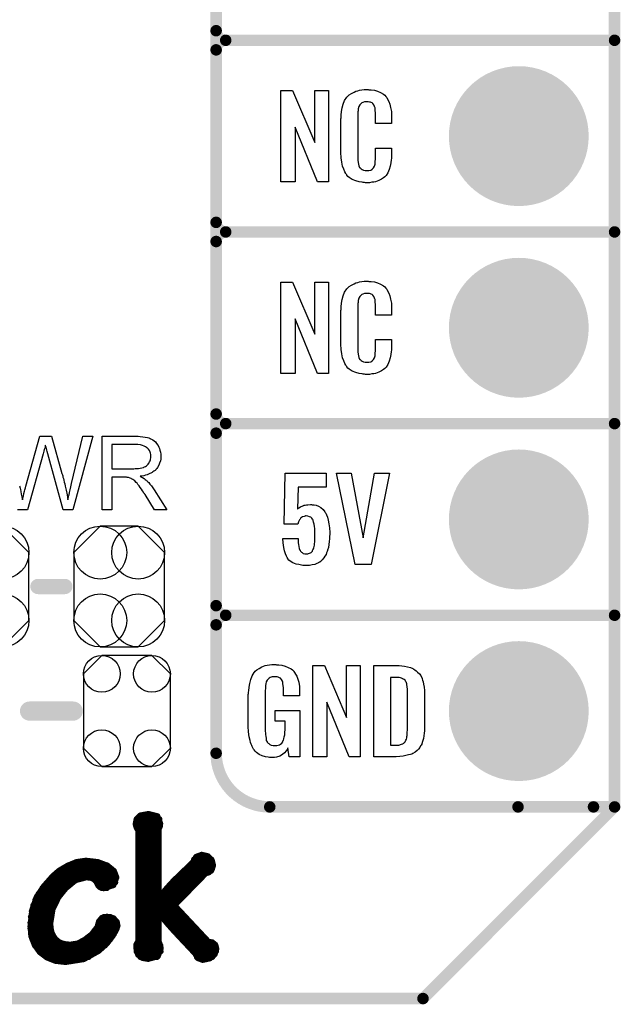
# Model space of a CAD drawing. Extents: x -0.07 to 0.95, y -0.15 to 2.1.
# Tile 4 of 16: x 0.64 to 0.95, y -0.15 to 0.36. Entities that reach past the tile are written whole.
import ezdxf

# ---------------------------------------------------------------- set-up
doc = ezdxf.new("R2010")
doc.units = 0
doc.layers.get('0').update_dxf_attribs({"linetype": 'CONTINUOUS'})
for name, color, linetype in [('gko', 6, 'CONTINUOUS'), ('gto', 2, 'CONTINUOUS'), ('gts', 1, 'CONTINUOUS')]:
    doc.layers.add(name, color=color, linetype=linetype)

# ---------------------------------------------------------------- blocks, each defined once
blk = doc.blocks.new('D39')
at = {"const_width": 0.003}
blk.add_lwpolyline([(-0.0015, 0, 1), (0.0015, 0, 1)], format="xyb", close=True, dxfattribs=at)
blk = doc.blocks.new('D37')
at = {"const_width": 0.005}
blk.add_lwpolyline([(-0.0025, 0, 1), (0.0025, 0, 1)], format="xyb", close=True, dxfattribs=at)
blk = doc.blocks.new('D79')
at = {"const_width": 0.004}
blk.add_lwpolyline([(-0.002, 0, 1), (0.002, 0, 1)], format="xyb", close=True, dxfattribs=at)
blk = doc.blocks.new('D40')
at = {"const_width": 0.0015}
blk.add_lwpolyline([(-0.00075, 0, 1), (0.00075, 0, 1)], format="xyb", close=True, dxfattribs=at)
blk = doc.blocks.new('D91')
blk.add_lwpolyline([(-0.0237, 0.0177), (-0.0237, -0.0177), (-0.0099, -0.0315), (0.0099, -0.0315), (0.0237, -0.0177), (0.0237, 0.0177), (0.0099, 0.0315), (-0.0099, 0.0315)], close=True)
for centre in [(-0.0099, 0.0177), (0.0099, 0.0177), (-0.0099, -0.0177), (0.0099, -0.0177)]:
    blk.add_circle(centre, 0.0138)
blk = doc.blocks.new('D92')
blk.add_lwpolyline([(0.0227, -0.0194), (0.0227, 0.0194), (0.0131, 0.029), (-0.0131, 0.029), (-0.0227, 0.0194), (-0.0227, -0.0194), (-0.0131, -0.029), (0.0131, -0.029)], close=True)
for centre in [(-0.0131, 0.0194), (0.0131, 0.0194), (-0.0131, -0.0194), (0.0131, -0.0194)]:
    blk.add_circle(centre, 0.0096)
blk = doc.blocks.new('D45')
at = {"const_width": 0.0365}
blk.add_lwpolyline([(-0.01825, 0, 1), (0.01825, 0, 1)], format="xyb", close=True, dxfattribs=at)

msp = doc.modelspace()

# ---------------------------------------------------------------- linework, layer by layer
at = {"layer": 'gko', "color": 6, "const_width": 0.006}
for points in [[(0.95, -0.05), (0.95, 2.01)], [(0.85, -0.15), (0.95, -0.05)], [(-0.05, -0.15), (0.85, -0.15)]]:
    msp.add_lwpolyline(points, dxfattribs=at)
at = {"layer": 'gto', "color": 2}
for points, const_width in [([(0.742, -0.022), (0.742, 0.722)], 0.006), ([(0.742, 0.355), (0.742, 0.445)], 0.006), ([(0.742, 0.355), (0.742, 0.355)], 0.006), ([(0.742, 0.355), (0.742, 0.355)], 0.006), ([(0.747, 0.35), (0.747, 0.35)], 0.006), ([(0.747, 0.35), (0.747, 0.35)], 0.006), ([(0.747, 0.35), (0.747, 0.35)], 0.006), ([(0.747, 0.35), (0.747, 0.35)], 0.006), ([(0.747, 0.35), (0.95, 0.35)], 0.006), ([(0.747, 0.35), (0.95, 0.35)], 0.006), ([(0.742, 0.255), (0.742, 0.345)], 0.006), ([(0.742, 0.255), (0.742, 0.255)], 0.006), ([(0.742, 0.255), (0.742, 0.255)], 0.006), ([(0.747, 0.25), (0.747, 0.25)], 0.006), ([(0.747, 0.25), (0.747, 0.25)], 0.006), ([(0.747, 0.25), (0.747, 0.25)], 0.006), ([(0.747, 0.25), (0.747, 0.25)], 0.006), ([(0.747, 0.25), (0.95, 0.25)], 0.006), ([(0.747, 0.25), (0.95, 0.25)], 0.006), ([(0.742, 0.155), (0.742, 0.245)], 0.006), ([(0.742, 0.155), (0.742, 0.155)], 0.006), ([(0.742, 0.155), (0.742, 0.155)], 0.006), ([(0.747, 0.15), (0.747, 0.15)], 0.006), ([(0.747, 0.15), (0.747, 0.15)], 0.006), ([(0.747, 0.15), (0.747, 0.15)], 0.006), ([(0.747, 0.15), (0.747, 0.15)], 0.006), ([(0.747, 0.15), (0.95, 0.15)], 0.006), ([(0.747, 0.15), (0.95, 0.15)], 0.006), ([(0.742, 0.055), (0.742, 0.145)], 0.006), ([(0.649, 0.065), (0.663, 0.065)], 0.008), ([(0.742, 0.055), (0.742, 0.055)], 0.006), ([(0.742, 0.055), (0.742, 0.055)], 0.006), ([(0.747, 0.05), (0.747, 0.05)], 0.006), ([(0.747, 0.05), (0.747, 0.05)], 0.006), ([(0.747, 0.05), (0.747, 0.05)], 0.006), ([(0.747, 0.05), (0.747, 0.05)], 0.006), ([(0.747, 0.05), (0.95, 0.05)], 0.006), ([(0.747, 0.05), (0.95, 0.05)], 0.006), ([(0.6446, 0), (0.6674, 0)], 0.01), ([(0.742, -0.022), (0.742, -0.022)], 0.006), ([(0.742, -0.022), (0.742, -0.022)], 0.006), ([(0.77, -0.05), (0.95, -0.05)], 0.006), ([(0.8996, -0.05), (0.939, -0.05)], 0.006), ([(0.6999, -0.059), (0.7004, -0.0564)], 0.003), ([(0.7004, -0.0564), (0.7024, -0.0544)], 0.003), ([(0.7004, -0.0564), (0.7125, -0.0564)], 0.003), ([(0.7024, -0.0544), (0.7067, -0.0536)], 0.003), ([(0.7067, -0.0536), (0.7114, -0.0548)], 0.003), ([(0.7114, -0.0548), (0.7129, -0.0587)], 0.003), ([(0.6999, -0.059), (0.7002, -0.0602)], 0.003), ([(0.7, -0.0594), (0.7128, -0.0594)], 0.003), ([(0.7002, -0.0602), (0.7007, -0.0614)], 0.003), ([(0.7007, -0.0614), (0.7013, -0.0622)], 0.003), ([(0.7013, -0.1201), (0.7013, -0.0622)], 0.003), ([(0.7013, -0.0624), (0.712, -0.0624)], 0.003), ([(0.712, -0.0617), (0.7127, -0.0603)], 0.003), ([(0.712, -0.0971), (0.712, -0.0617)], 0.003), ([(0.7127, -0.0603), (0.7129, -0.0587)], 0.003), ([(0.7013, -0.0654), (0.712, -0.0654)], 0.003), ([(0.7013, -0.0684), (0.712, -0.0684)], 0.003), ([(0.7013, -0.0714), (0.712, -0.0714)], 0.003), ([(0.6691, -0.0787), (0.6739, -0.078)], 0.003), ([(0.6739, -0.078), (0.674, -0.078)], 0.003), ([(0.674, -0.078), (0.6802, -0.0787)], 0.003), ([(0.7013, -0.0744), (0.712, -0.0744)], 0.003), ([(0.7013, -0.0774), (0.712, -0.0774)], 0.003), ([(0.7197, -0.0886), (0.7302, -0.0785)], 0.003), ([(0.7302, -0.0785), (0.7315, -0.076)], 0.003), ([(0.7304, -0.0774), (0.7396, -0.0774)], 0.003), ([(0.7315, -0.076), (0.7345, -0.0749)], 0.003), ([(0.7345, -0.0749), (0.7378, -0.0757)], 0.003), ([(0.7378, -0.0757), (0.7398, -0.0778)], 0.003), ([(0.7398, -0.0778), (0.7405, -0.0805)], 0.003), ([(0.6567, -0.0861), (0.6599, -0.0833)], 0.003), ([(0.6598, -0.0834), (0.6887, -0.0834)], 0.003), ([(0.6599, -0.0833), (0.6643, -0.0807)], 0.003), ([(0.6643, -0.0807), (0.6691, -0.0787)], 0.003), ([(0.6648, -0.0804), (0.685, -0.0804)], 0.003), ([(0.6802, -0.0787), (0.6853, -0.0806)], 0.003), ([(0.6853, -0.0806), (0.6887, -0.0834)], 0.003), ([(0.6887, -0.0834), (0.69, -0.0868)], 0.003), ([(0.7013, -0.0804), (0.712, -0.0804)], 0.003), ([(0.7013, -0.0834), (0.712, -0.0834)], 0.003), ([(0.7251, -0.0834), (0.7394, -0.0834)], 0.003), ([(0.7282, -0.0804), (0.7405, -0.0804)], 0.003), ([(0.7383, -0.0842), (0.7398, -0.0827)], 0.003), ([(0.7398, -0.0827), (0.7405, -0.0805)], 0.003), ([(0.6521, -0.0913), (0.6567, -0.0861)], 0.003), ([(0.6565, -0.0864), (0.6899, -0.0864)], 0.003), ([(0.6635, -0.0925), (0.6686, -0.0883)], 0.003), ([(0.6686, -0.0883), (0.6743, -0.0868)], 0.003), ([(0.6743, -0.0868), (0.6773, -0.0872)], 0.003), ([(0.6773, -0.0872), (0.6788, -0.0883)], 0.003), ([(0.6788, -0.0883), (0.6797, -0.0895)], 0.003), ([(0.6884, -0.0909), (0.69, -0.0868)], 0.003), ([(0.7013, -0.0864), (0.712, -0.0864)], 0.003), ([(0.7164, -0.0922), (0.7197, -0.0886)], 0.003), ([(0.7203, -0.1014), (0.7366, -0.0847)], 0.003), ([(0.722, -0.0864), (0.7349, -0.0864)], 0.003), ([(0.7366, -0.0847), (0.7383, -0.0842)], 0.003), ([(0.6483, -0.0969), (0.6521, -0.0913)], 0.003), ([(0.6512, -0.0924), (0.6636, -0.0924)], 0.003), ([(0.6537, -0.0894), (0.6669, -0.0894)], 0.003), ([(0.6597, -0.0972), (0.6635, -0.0925)], 0.003), ([(0.6796, -0.0894), (0.6894, -0.0894)], 0.003), ([(0.6797, -0.0895), (0.6803, -0.0909)], 0.003), ([(0.6803, -0.0909), (0.6814, -0.092)], 0.003), ([(0.6814, -0.092), (0.6833, -0.0925)], 0.003), ([(0.6822, -0.0924), (0.685, -0.0924)], 0.003), ([(0.6833, -0.0925), (0.6884, -0.0909)], 0.003), ([(0.7013, -0.0894), (0.712, -0.0894)], 0.003), ([(0.7013, -0.0924), (0.712, -0.0924)], 0.003), ([(0.7122, -0.0972), (0.7164, -0.0922)], 0.003), ([(0.7163, -0.0924), (0.7291, -0.0924)], 0.003), ([(0.719, -0.0894), (0.732, -0.0894)], 0.003), ([(0.6459, -0.1038), (0.6483, -0.0969)], 0.003), ([(0.6476, -0.0984), (0.659, -0.0984)], 0.003), ([(0.6492, -0.0954), (0.661, -0.0954)], 0.003), ([(0.6567, -0.1034), (0.6597, -0.0972)], 0.003), ([(0.7013, -0.0954), (0.712, -0.0954)], 0.003), ([(0.7013, -0.0984), (0.7232, -0.0984)], 0.003), ([(0.712, -0.0971), (0.7122, -0.0972)], 0.003), ([(0.7137, -0.0954), (0.7262, -0.0954)], 0.003), ([(0.645, -0.1124), (0.6459, -0.1038)], 0.003), ([(0.6465, -0.1014), (0.6575, -0.1014)], 0.003), ([(0.6555, -0.1107), (0.6567, -0.1034)], 0.003), ([(0.7013, -0.1014), (0.7203, -0.1014)], 0.003), ([(0.7203, -0.1014), (0.738, -0.1203)], 0.003), ([(0.6452, -0.1074), (0.6557, -0.1074)], 0.003), ([(0.6457, -0.1044), (0.6564, -0.1044)], 0.003), ([(0.6808, -0.1097), (0.6823, -0.1079)], 0.003), ([(0.6823, -0.1079), (0.685, -0.1072)], 0.003), ([(0.6833, -0.1074), (0.6869, -0.1074)], 0.003), ([(0.685, -0.1072), (0.6884, -0.108)], 0.003), ([(0.6884, -0.108), (0.6902, -0.11)], 0.003), ([(0.7013, -0.1044), (0.7231, -0.1044)], 0.003), ([(0.7013, -0.1074), (0.712, -0.1074)], 0.003), ([(0.712, -0.1057), (0.7122, -0.1056)], 0.003), ([(0.712, -0.1199), (0.712, -0.1057)], 0.003), ([(0.7122, -0.1056), (0.7162, -0.1105)], 0.003), ([(0.7136, -0.1074), (0.7259, -0.1074)], 0.003), ([(0.645, -0.1104), (0.6555, -0.1104)], 0.003), ([(0.645, -0.1124), (0.6455, -0.1176)], 0.003), ([(0.645, -0.1134), (0.6557, -0.1134)], 0.003), ([(0.6555, -0.1107), (0.6557, -0.1132)], 0.003), ([(0.6557, -0.1132), (0.6561, -0.1154)], 0.003), ([(0.677, -0.1165), (0.68, -0.1126)], 0.003), ([(0.6795, -0.1134), (0.6902, -0.1134)], 0.003), ([(0.68, -0.1126), (0.6808, -0.1097)], 0.003), ([(0.6806, -0.1104), (0.6903, -0.1104)], 0.003), ([(0.6881, -0.1173), (0.69, -0.1139)], 0.003), ([(0.69, -0.1139), (0.6906, -0.112)], 0.003), ([(0.6902, -0.11), (0.6906, -0.112)], 0.003), ([(0.7013, -0.1104), (0.712, -0.1104)], 0.003), ([(0.7013, -0.1134), (0.712, -0.1134)], 0.003), ([(0.7161, -0.1104), (0.7287, -0.1104)], 0.003), ([(0.7162, -0.1105), (0.7192, -0.1139)], 0.003), ([(0.7187, -0.1134), (0.7315, -0.1134)], 0.003), ([(0.7192, -0.1139), (0.731, -0.1265)], 0.003), ([(0.6453, -0.1164), (0.6565, -0.1164)], 0.003), ([(0.6455, -0.1176), (0.6472, -0.122)], 0.003), ([(0.6461, -0.1194), (0.6586, -0.1194)], 0.003), ([(0.6561, -0.1154), (0.657, -0.1173)], 0.003), ([(0.657, -0.1173), (0.6581, -0.1189)], 0.003), ([(0.6581, -0.1189), (0.6596, -0.1202)], 0.003), ([(0.6697, -0.1212), (0.6732, -0.1194)], 0.003), ([(0.6732, -0.1194), (0.677, -0.1165)], 0.003), ([(0.6733, -0.1194), (0.6866, -0.1194)], 0.003), ([(0.6771, -0.1164), (0.6887, -0.1164)], 0.003), ([(0.685, -0.1213), (0.6881, -0.1173)], 0.003), ([(0.7013, -0.1164), (0.712, -0.1164)], 0.003), ([(0.7013, -0.1194), (0.712, -0.1194)], 0.003), ([(0.7215, -0.1164), (0.7343, -0.1164)], 0.003), ([(0.7243, -0.1194), (0.7371, -0.1194)], 0.003), ([(0.6472, -0.122), (0.6499, -0.1258)], 0.003), ([(0.6474, -0.1224), (0.684, -0.1224)], 0.003), ([(0.6596, -0.1202), (0.6614, -0.1211)], 0.003), ([(0.6614, -0.1211), (0.6635, -0.1216)], 0.003), ([(0.6635, -0.1216), (0.6659, -0.1218)], 0.003), ([(0.6659, -0.1218), (0.6697, -0.1212)], 0.003), ([(0.6807, -0.1252), (0.685, -0.1213)], 0.003), ([(0.7002, -0.1235), (0.7003, -0.1218)], 0.003), ([(0.7002, -0.1224), (0.713, -0.1224)], 0.003), ([(0.7002, -0.1235), (0.7012, -0.1272)], 0.003), ([(0.7003, -0.1218), (0.7013, -0.1201)], 0.003), ([(0.7116, -0.128), (0.7132, -0.1237)], 0.003), ([(0.712, -0.1199), (0.7127, -0.1218)], 0.003), ([(0.7127, -0.1218), (0.7132, -0.1237)], 0.003), ([(0.7271, -0.1224), (0.7418, -0.1224)], 0.003), ([(0.738, -0.1203), (0.74, -0.1206)], 0.003), ([(0.74, -0.1206), (0.7416, -0.1219)], 0.003), ([(0.7413, -0.127), (0.7422, -0.124)], 0.003), ([(0.7416, -0.1219), (0.7422, -0.124)], 0.003), ([(0.6496, -0.1254), (0.6804, -0.1254)], 0.003), ([(0.6499, -0.1258), (0.6536, -0.1286)], 0.003), ([(0.6533, -0.1284), (0.6755, -0.1284)], 0.003), ([(0.6536, -0.1286), (0.6581, -0.1304)], 0.003), ([(0.6634, -0.131), (0.6729, -0.1295)], 0.003), ([(0.6729, -0.1295), (0.6807, -0.1252)], 0.003), ([(0.7004, -0.1254), (0.7131, -0.1254)], 0.003), ([(0.7012, -0.1272), (0.7036, -0.1289)], 0.003), ([(0.7024, -0.1284), (0.7111, -0.1284)], 0.003), ([(0.7036, -0.1289), (0.7065, -0.1294)], 0.003), ([(0.7065, -0.1294), (0.7116, -0.128)], 0.003), ([(0.7299, -0.1254), (0.742, -0.1254)], 0.003), ([(0.731, -0.1265), (0.7325, -0.129)], 0.003), ([(0.7319, -0.1284), (0.74, -0.1284)], 0.003), ([(0.7325, -0.129), (0.735, -0.1299)], 0.003), ([(0.735, -0.1299), (0.7388, -0.1291)], 0.003), ([(0.7388, -0.1291), (0.7413, -0.127)], 0.003), ([(0.6581, -0.1304), (0.6634, -0.131)], 0.003)]:
    msp.add_lwpolyline(points, dxfattribs=dict(at, const_width=const_width))
at = {"layer": 'gto', "color": 2, "const_width": 0.006}
for points in [[(0.742, 0.355, 0.414214), (0.747, 0.35)], [(0.747, 0.35, 0.414214), (0.742, 0.345)], [(0.747, 0.35, 0.414214), (0.742, 0.345)], [(0.742, 0.255, 0.414214), (0.747, 0.25)], [(0.747, 0.25, 0.414214), (0.742, 0.245)], [(0.747, 0.25, 0.414214), (0.742, 0.245)], [(0.742, 0.155, 0.414214), (0.747, 0.15)], [(0.747, 0.15, 0.414214), (0.742, 0.145)], [(0.747, 0.15, 0.414214), (0.742, 0.145)], [(0.742, 0.055, 0.414214), (0.747, 0.05)], [(0.747, 0.05, 0.414214), (0.742, 0.045)], [(0.747, 0.05, 0.414214), (0.742, 0.045)], [(0.742, -0.022, 0.414214), (0.77, -0.05)]]:
    msp.add_lwpolyline(points, format="xyb", dxfattribs=at)
at = {"layer": 'gto', "color": 2}
for points in [[(0.8006, 0.2762), (0.7949, 0.2762), (0.7832, 0.3046), (0.7832, 0.2762), (0.7758, 0.2762), (0.7758, 0.3238), (0.7819, 0.3238), (0.7935, 0.2966), (0.7935, 0.3238), (0.8006, 0.3238), (0.8006, 0.2762)], [(0.8218, 0.3242), (0.8224, 0.3242), (0.823, 0.3241), (0.8246, 0.3239), (0.8262, 0.3235), (0.8278, 0.3228), (0.8293, 0.3219), (0.83, 0.3214), (0.8306, 0.3207), (0.8307, 0.3205), (0.8311, 0.3201), (0.8315, 0.3192), (0.8321, 0.3181), (0.8326, 0.3167), (0.8331, 0.315), (0.8335, 0.3129), (0.8336, 0.3106), (0.8336, 0.3066), (0.8252, 0.3066), (0.8252, 0.3107), (0.8252, 0.3108), (0.8252, 0.3111), (0.8252, 0.3116), (0.8252, 0.3121), (0.8251, 0.3134), (0.825, 0.3141), (0.825, 0.3146), (0.825, 0.3147), (0.8249, 0.3149), (0.8247, 0.3154), (0.8243, 0.3163), (0.8238, 0.317), (0.8236, 0.3172), (0.8234, 0.3173), (0.823, 0.3175), (0.8226, 0.3177), (0.8221, 0.3178), (0.8214, 0.3179), (0.8203, 0.3179), (0.82, 0.3179), (0.8195, 0.3179), (0.8185, 0.3175), (0.818, 0.3173), (0.8176, 0.3169), (0.8174, 0.3167), (0.817, 0.3163), (0.8165, 0.3154), (0.8162, 0.3143), (0.8162, 0.3142), (0.8162, 0.3141), (0.8161, 0.3137), (0.8161, 0.3132), (0.816, 0.3127), (0.816, 0.3119), (0.8159, 0.3111), (0.8159, 0.3102), (0.8159, 0.2895), (0.8159, 0.2894), (0.8159, 0.2889), (0.816, 0.2882), (0.816, 0.2873), (0.8163, 0.2854), (0.8165, 0.2845), (0.8169, 0.2837), (0.817, 0.2836), (0.8171, 0.2834), (0.8174, 0.2832), (0.8177, 0.2829), (0.8183, 0.2825), (0.8189, 0.2822), (0.8198, 0.2821), (0.8207, 0.282), (0.8211, 0.282), (0.8214, 0.2821), (0.8218, 0.2821), (0.8228, 0.2823), (0.8233, 0.2826), (0.8237, 0.2829), (0.8238, 0.2829), (0.8238, 0.2831), (0.8242, 0.2835), (0.8247, 0.2844), (0.825, 0.2854), (0.825, 0.2855), (0.825, 0.2857), (0.825, 0.286), (0.8251, 0.2865), (0.8251, 0.287), (0.8252, 0.2878), (0.8252, 0.2886), (0.8252, 0.2895), (0.8252, 0.2938), (0.8336, 0.2938), (0.8336, 0.29), (0.8336, 0.2899), (0.8336, 0.2897), (0.8336, 0.2894), (0.8336, 0.2889), (0.8335, 0.2883), (0.8334, 0.2876), (0.8332, 0.2861), (0.8328, 0.2844), (0.8324, 0.2826), (0.8316, 0.2809), (0.8307, 0.2794), (0.8306, 0.2792), (0.8301, 0.2788), (0.8294, 0.2782), (0.8284, 0.2775), (0.827, 0.2769), (0.8252, 0.2762), (0.8243, 0.276), (0.8232, 0.2759), (0.822, 0.2757), (0.82, 0.2757), (0.8195, 0.2758), (0.8188, 0.2758), (0.8182, 0.2759), (0.8166, 0.2762), (0.8149, 0.2767), (0.8131, 0.2774), (0.8115, 0.2784), (0.8108, 0.279), (0.8102, 0.2797), (0.8102, 0.2798), (0.8101, 0.2799), (0.8099, 0.2802), (0.8097, 0.2805), (0.8092, 0.2814), (0.8087, 0.2827), (0.808, 0.2844), (0.8076, 0.2864), (0.8072, 0.2887), (0.8071, 0.2914), (0.8071, 0.3083), (0.8071, 0.3084), (0.8071, 0.3087), (0.8071, 0.3091), (0.8072, 0.3096), (0.8072, 0.3103), (0.8073, 0.311), (0.8075, 0.3128), (0.8078, 0.3147), (0.8084, 0.3166), (0.8091, 0.3186), (0.8102, 0.3203), (0.8102, 0.3203), (0.8103, 0.3204), (0.8107, 0.3209), (0.8115, 0.3216), (0.8126, 0.3223), (0.814, 0.323), (0.815, 0.3234), (0.8159, 0.3237), (0.8169, 0.324), (0.8181, 0.3241), (0.8193, 0.3243), (0.8213, 0.3243), (0.8218, 0.3242)], [(0.8006, 0.1762), (0.7949, 0.1762), (0.7832, 0.2046), (0.7832, 0.1762), (0.7758, 0.1762), (0.7758, 0.2238), (0.7819, 0.2238), (0.7935, 0.1966), (0.7935, 0.2238), (0.8006, 0.2238), (0.8006, 0.1762)], [(0.8218, 0.2242), (0.8224, 0.2242), (0.823, 0.2241), (0.8246, 0.2239), (0.8262, 0.2235), (0.8278, 0.2228), (0.8293, 0.2219), (0.83, 0.2214), (0.8306, 0.2207), (0.8307, 0.2205), (0.8311, 0.2201), (0.8315, 0.2192), (0.8321, 0.2181), (0.8326, 0.2167), (0.8331, 0.215), (0.8335, 0.2129), (0.8336, 0.2106), (0.8336, 0.2066), (0.8252, 0.2066), (0.8252, 0.2107), (0.8252, 0.2108), (0.8252, 0.2111), (0.8252, 0.2116), (0.8252, 0.2121), (0.8251, 0.2134), (0.825, 0.2141), (0.825, 0.2146), (0.825, 0.2147), (0.8249, 0.2149), (0.8247, 0.2154), (0.8243, 0.2163), (0.8238, 0.217), (0.8236, 0.2172), (0.8234, 0.2173), (0.823, 0.2175), (0.8226, 0.2177), (0.8221, 0.2178), (0.8214, 0.2179), (0.8203, 0.2179), (0.82, 0.2179), (0.8195, 0.2179), (0.8185, 0.2175), (0.818, 0.2173), (0.8176, 0.2169), (0.8174, 0.2167), (0.817, 0.2163), (0.8165, 0.2154), (0.8162, 0.2143), (0.8162, 0.2142), (0.8162, 0.2141), (0.8161, 0.2137), (0.8161, 0.2132), (0.816, 0.2127), (0.816, 0.2119), (0.8159, 0.2111), (0.8159, 0.2102), (0.8159, 0.1895), (0.8159, 0.1894), (0.8159, 0.1889), (0.816, 0.1882), (0.816, 0.1873), (0.8163, 0.1854), (0.8165, 0.1845), (0.8169, 0.1837), (0.817, 0.1836), (0.8171, 0.1834), (0.8174, 0.1832), (0.8177, 0.1829), (0.8183, 0.1825), (0.8189, 0.1822), (0.8198, 0.1821), (0.8207, 0.182), (0.8211, 0.182), (0.8214, 0.1821), (0.8218, 0.1821), (0.8228, 0.1823), (0.8233, 0.1826), (0.8237, 0.1829), (0.8238, 0.1829), (0.8238, 0.1831), (0.8242, 0.1835), (0.8247, 0.1844), (0.825, 0.1854), (0.825, 0.1855), (0.825, 0.1857), (0.825, 0.186), (0.8251, 0.1865), (0.8251, 0.187), (0.8252, 0.1878), (0.8252, 0.1886), (0.8252, 0.1895), (0.8252, 0.1938), (0.8336, 0.1938), (0.8336, 0.19), (0.8336, 0.1899), (0.8336, 0.1897), (0.8336, 0.1894), (0.8336, 0.1889), (0.8335, 0.1883), (0.8334, 0.1876), (0.8332, 0.1861), (0.8328, 0.1844), (0.8324, 0.1826), (0.8316, 0.1809), (0.8307, 0.1794), (0.8306, 0.1792), (0.8301, 0.1788), (0.8294, 0.1782), (0.8284, 0.1775), (0.827, 0.1769), (0.8252, 0.1762), (0.8243, 0.176), (0.8232, 0.1759), (0.822, 0.1757), (0.82, 0.1757), (0.8195, 0.1758), (0.8188, 0.1758), (0.8182, 0.1759), (0.8166, 0.1762), (0.8149, 0.1767), (0.8131, 0.1774), (0.8115, 0.1784), (0.8108, 0.179), (0.8102, 0.1797), (0.8102, 0.1798), (0.8101, 0.1799), (0.8099, 0.1802), (0.8097, 0.1805), (0.8092, 0.1814), (0.8087, 0.1827), (0.808, 0.1844), (0.8076, 0.1864), (0.8072, 0.1887), (0.8071, 0.1914), (0.8071, 0.2083), (0.8071, 0.2084), (0.8071, 0.2087), (0.8071, 0.2091), (0.8072, 0.2096), (0.8072, 0.2103), (0.8073, 0.211), (0.8075, 0.2128), (0.8078, 0.2147), (0.8084, 0.2166), (0.8091, 0.2186), (0.8102, 0.2203), (0.8102, 0.2203), (0.8103, 0.2204), (0.8107, 0.2209), (0.8115, 0.2216), (0.8126, 0.2223), (0.814, 0.223), (0.815, 0.2234), (0.8159, 0.2237), (0.8169, 0.224), (0.8181, 0.2241), (0.8193, 0.2243), (0.8213, 0.2243), (0.8218, 0.2242)], [(0.6394, 0.1175), (0.6395, 0.1172), (0.6396, 0.1168), (0.6397, 0.1163), (0.6398, 0.1157), (0.6401, 0.1145), (0.6403, 0.1132), (0.6406, 0.1118), (0.6409, 0.1103), (0.6409, 0.1104), (0.641, 0.1106), (0.6411, 0.1109), (0.6411, 0.1113), (0.6412, 0.1118), (0.6414, 0.1123), (0.6417, 0.1135), (0.642, 0.1148), (0.6421, 0.1154), (0.6423, 0.1159), (0.6424, 0.1164), (0.6425, 0.1169), (0.6426, 0.1172), (0.6427, 0.1174), (0.6499, 0.1434), (0.6561, 0.1434), (0.6615, 0.1239), (0.6615, 0.1239), (0.6617, 0.1236), (0.6618, 0.1232), (0.6619, 0.1227), (0.662, 0.122), (0.6623, 0.1213), (0.6625, 0.1205), (0.6627, 0.1195), (0.663, 0.1185), (0.6632, 0.1174), (0.6637, 0.1152), (0.6642, 0.1128), (0.6646, 0.1103), (0.6646, 0.1104), (0.6647, 0.1105), (0.6647, 0.1107), (0.6648, 0.111), (0.6648, 0.1113), (0.6649, 0.1117), (0.665, 0.1122), (0.6652, 0.1128), (0.6654, 0.114), (0.6658, 0.1154), (0.6661, 0.117), (0.6665, 0.1187), (0.6725, 0.1434), (0.6777, 0.1434), (0.6672, 0.105)], [(0.7008, 0.1434), (0.7013, 0.1434), (0.7024, 0.1433), (0.7037, 0.1431), (0.705, 0.143), (0.7062, 0.1427), (0.7068, 0.1425), (0.7073, 0.1424), (0.7074, 0.1424), (0.7074, 0.1423), (0.7078, 0.1421), (0.7083, 0.1419), (0.7089, 0.1415), (0.7096, 0.141), (0.7103, 0.1404), (0.7109, 0.1396), (0.7116, 0.1387), (0.7116, 0.1386), (0.7117, 0.1386), (0.7119, 0.1382), (0.7121, 0.1377), (0.7124, 0.137), (0.7127, 0.1361), (0.713, 0.1351), (0.7132, 0.1341), (0.7132, 0.1329), (0.7132, 0.1329), (0.7132, 0.1328), (0.7132, 0.1325), (0.7132, 0.1322), (0.7132, 0.1319), (0.7131, 0.1315), (0.7129, 0.1305), (0.7125, 0.1294), (0.7121, 0.1283), (0.7114, 0.1271), (0.711, 0.1265), (0.7106, 0.126), (0.7105, 0.1259), (0.7104, 0.1259), (0.7103, 0.1257), (0.7101, 0.1255), (0.7098, 0.1253), (0.7094, 0.1251), (0.709, 0.1248), (0.7086, 0.1245), (0.708, 0.1242), (0.7074, 0.1239), (0.7067, 0.1236), (0.706, 0.1233), (0.7052, 0.1231), (0.7043, 0.1228), (0.7034, 0.1226), (0.7024, 0.1225), (0.7025, 0.1224), (0.7027, 0.1223), (0.7031, 0.1221), (0.7035, 0.1219), (0.7045, 0.1213), (0.705, 0.1209), (0.7054, 0.1205), (0.7056, 0.1204), (0.7058, 0.1202), (0.7063, 0.1197), (0.7068, 0.1192), (0.7074, 0.1184), (0.7082, 0.1175), (0.7089, 0.1165), (0.7097, 0.1154), (0.7163, 0.105), (0.7099, 0.105), (0.7049, 0.113), (0.7049, 0.113), (0.7048, 0.1132), (0.7047, 0.1133), (0.7045, 0.1135), (0.7041, 0.1142), (0.7036, 0.1149), (0.703, 0.1158), (0.7024, 0.1167), (0.7018, 0.1175), (0.7012, 0.1183), (0.7012, 0.1183), (0.701, 0.1185), (0.7007, 0.1189), (0.7003, 0.1193), (0.6995, 0.1201), (0.6991, 0.1205), (0.6986, 0.1208), (0.6986, 0.1209), (0.6985, 0.1209), (0.6982, 0.121), (0.6979, 0.1212), (0.6976, 0.1214), (0.6972, 0.1215), (0.6963, 0.1218), (0.6962, 0.1218), (0.6961, 0.1219), (0.6959, 0.1219), (0.6956, 0.1219), (0.6952, 0.122), (0.6948, 0.122), (0.6942, 0.122), (0.6876, 0.122), (0.6876, 0.105), (0.6825, 0.105), (0.6825, 0.1434), (0.7003, 0.1434), (0.7008, 0.1434)], [(0.6997, 0.1391), (0.6876, 0.1391), (0.6876, 0.1264), (0.6991, 0.1264), (0.6997, 0.1265), (0.7005, 0.1265), (0.7014, 0.1266), (0.7023, 0.1267), (0.7032, 0.1269), (0.7039, 0.1271), (0.7041, 0.1271), (0.7043, 0.1273), (0.7046, 0.1274), (0.7051, 0.1276), (0.7056, 0.128), (0.7061, 0.1284), (0.7066, 0.1289), (0.7069, 0.1294), (0.707, 0.1295), (0.7071, 0.1297), (0.7073, 0.13), (0.7075, 0.1305), (0.7077, 0.131), (0.7078, 0.1315), (0.7079, 0.1322), (0.708, 0.1329), (0.708, 0.1329), (0.708, 0.133), (0.7079, 0.1333), (0.7079, 0.1338), (0.7078, 0.1345), (0.7075, 0.1351), (0.7072, 0.1359), (0.7067, 0.1366), (0.706, 0.1374), (0.7059, 0.1374), (0.7056, 0.1376), (0.7052, 0.1379), (0.7044, 0.1382), (0.7036, 0.1386), (0.7025, 0.1389), (0.7012, 0.1391), (0.6997, 0.1391)], [(0.6672, 0.105), (0.6622, 0.105), (0.6541, 0.1342), (0.6541, 0.1343), (0.6541, 0.1344), (0.654, 0.1346), (0.6539, 0.1349), (0.6538, 0.1355), (0.6536, 0.1362), (0.6534, 0.137), (0.6532, 0.1377), (0.653, 0.1383), (0.6529, 0.1386), (0.6529, 0.1387), (0.6529, 0.1387), (0.6528, 0.1386), (0.6528, 0.1383), (0.6527, 0.1378), (0.6525, 0.1372), (0.6523, 0.1365), (0.6521, 0.1357), (0.6519, 0.135), (0.6517, 0.1342), (0.6436, 0.105), (0.6383, 0.105)], [(0.7994, 0.1168), (0.7849, 0.1168), (0.7844, 0.1053), (0.7845, 0.1054), (0.7846, 0.1055), (0.7851, 0.106), (0.7861, 0.1065), (0.7873, 0.1071), (0.7874, 0.1071), (0.7876, 0.1072), (0.788, 0.1074), (0.7885, 0.1074), (0.7891, 0.1076), (0.7898, 0.1077), (0.7913, 0.1078), (0.7918, 0.1078), (0.7922, 0.1077), (0.7931, 0.1076), (0.7942, 0.1074), (0.7954, 0.1069), (0.7966, 0.1062), (0.7978, 0.1052), (0.7988, 0.1039), (0.7989, 0.1037), (0.7992, 0.1032), (0.7997, 0.1024), (0.8001, 0.1012), (0.8005, 0.0996), (0.8009, 0.0977), (0.8012, 0.0956), (0.8013, 0.0931), (0.8013, 0.093), (0.8013, 0.0928), (0.8013, 0.0926), (0.8013, 0.0922), (0.8012, 0.0912), (0.8012, 0.0899), (0.801, 0.0885), (0.8009, 0.0869), (0.8006, 0.0853), (0.8002, 0.0839), (0.8002, 0.0837), (0.8, 0.0832), (0.7997, 0.0826), (0.7994, 0.0817), (0.7988, 0.0808), (0.7983, 0.0799), (0.7974, 0.0789), (0.7965, 0.078), (0.7964, 0.0779), (0.796, 0.0777), (0.7954, 0.0774), (0.7946, 0.077), (0.7935, 0.0765), (0.7922, 0.0763), (0.7907, 0.076), (0.7889, 0.0759), (0.7883, 0.0759), (0.7878, 0.076), (0.7873, 0.076), (0.7866, 0.0761), (0.7852, 0.0764), (0.7837, 0.0767), (0.7821, 0.0774), (0.7807, 0.0782), (0.78, 0.0788), (0.7795, 0.0794), (0.7794, 0.0796), (0.7791, 0.0801), (0.7787, 0.0809), (0.7782, 0.0821), (0.7777, 0.0836), (0.7773, 0.0854), (0.777, 0.0877), (0.7769, 0.0901), (0.7849, 0.0901), (0.7849, 0.09), (0.7849, 0.0895), (0.7849, 0.0888), (0.7849, 0.0878), (0.785, 0.0869), (0.7852, 0.0859), (0.7854, 0.0849), (0.7857, 0.084), (0.7858, 0.084), (0.7859, 0.0838), (0.7861, 0.0834), (0.7865, 0.083), (0.787, 0.0827), (0.7875, 0.0823), (0.7883, 0.0821), (0.7892, 0.082), (0.7895, 0.082), (0.7898, 0.0821), (0.7903, 0.0822), (0.7912, 0.0826), (0.7917, 0.0828), (0.7921, 0.0832), (0.7921, 0.0833), (0.7923, 0.0835), (0.7923, 0.0838), (0.7925, 0.0841), (0.7928, 0.0846), (0.793, 0.0852), (0.7933, 0.0866), (0.7933, 0.0867), (0.7934, 0.087), (0.7934, 0.0875), (0.7935, 0.0882), (0.7935, 0.089), (0.7935, 0.0901), (0.7935, 0.0913), (0.7935, 0.0926), (0.7935, 0.0926), (0.7935, 0.0927), (0.7935, 0.0933), (0.7935, 0.0941), (0.7935, 0.0952), (0.7934, 0.0963), (0.7932, 0.0975), (0.7929, 0.0986), (0.7926, 0.0995), (0.7926, 0.0996), (0.7924, 0.0999), (0.7923, 0.1002), (0.7919, 0.1007), (0.7914, 0.1011), (0.7908, 0.1014), (0.7899, 0.1017), (0.789, 0.1018), (0.7887, 0.1018), (0.7885, 0.1017), (0.788, 0.1016), (0.7871, 0.1013), (0.7866, 0.101), (0.7861, 0.1006), (0.7861, 0.1005), (0.786, 0.1004), (0.7858, 0.1001), (0.7855, 0.0998), (0.785, 0.0988), (0.7846, 0.0975), (0.7775, 0.0975), (0.778, 0.1241), (0.7994, 0.1241), (0.7994, 0.1168)], [(0.823, 0.0765), (0.8145, 0.0765), (0.8048, 0.1241), (0.8125, 0.1241), (0.8188, 0.0904), (0.8247, 0.1241), (0.8325, 0.1241), (0.823, 0.0765)], [(0.7735, 0.0242), (0.7742, 0.0242), (0.7748, 0.0241), (0.7763, 0.0239), (0.778, 0.0235), (0.7796, 0.0228), (0.7812, 0.022), (0.7818, 0.0215), (0.7825, 0.0208), (0.7826, 0.0206), (0.783, 0.0202), (0.7834, 0.0193), (0.7841, 0.0182), (0.7846, 0.0167), (0.7851, 0.015), (0.7855, 0.0129), (0.7855, 0.0105), (0.7855, 0.008), (0.7772, 0.008), (0.7772, 0.0106), (0.7772, 0.0107), (0.7772, 0.0111), (0.7772, 0.0116), (0.7772, 0.0121), (0.777, 0.0134), (0.7769, 0.0142), (0.7769, 0.0147), (0.7769, 0.0148), (0.7768, 0.015), (0.7768, 0.0153), (0.7766, 0.0156), (0.7762, 0.0164), (0.7756, 0.0171), (0.7754, 0.0172), (0.7751, 0.0174), (0.7748, 0.0176), (0.7744, 0.0177), (0.7738, 0.0179), (0.7732, 0.0179), (0.7721, 0.0179), (0.7718, 0.0179), (0.7713, 0.0179), (0.7702, 0.0175), (0.7697, 0.0172), (0.7693, 0.0168), (0.7691, 0.0166), (0.7687, 0.0161), (0.7682, 0.0153), (0.7679, 0.0142), (0.7679, 0.0141), (0.7679, 0.0139), (0.7678, 0.0135), (0.7678, 0.013), (0.7677, 0.0124), (0.7677, 0.0117), (0.7676, 0.0108), (0.7676, 0.0099), (0.7676, -0.01), (0.7676, -0.0102), (0.7676, -0.0106), (0.7677, -0.0114), (0.7677, -0.0123), (0.7679, -0.0132), (0.7681, -0.0142), (0.7682, -0.0153), (0.7686, -0.0161), (0.7687, -0.0162), (0.7688, -0.0164), (0.7692, -0.0167), (0.7695, -0.017), (0.7701, -0.0174), (0.7708, -0.0178), (0.7717, -0.0179), (0.7727, -0.018), (0.7732, -0.018), (0.7737, -0.0179), (0.7744, -0.0178), (0.775, -0.0176), (0.7756, -0.0172), (0.7763, -0.0167), (0.7768, -0.016), (0.7769, -0.0159), (0.7769, -0.0156), (0.7771, -0.0151), (0.7774, -0.0144), (0.7776, -0.0135), (0.7778, -0.0124), (0.7779, -0.0111), (0.778, -0.0096), (0.778, -0.0052), (0.7729, -0.0052), (0.7729, 0.0003), (0.7857, 0.0003), (0.7857, -0.0238), (0.7801, -0.0238), (0.7795, -0.0191), (0.7795, -0.0192), (0.7794, -0.0193), (0.7791, -0.02), (0.7785, -0.0208), (0.7777, -0.0217), (0.7766, -0.0227), (0.7752, -0.0235), (0.7735, -0.0241), (0.7725, -0.0242), (0.7715, -0.0243), (0.7708, -0.0243), (0.7704, -0.0242), (0.7698, -0.0242), (0.7692, -0.0241), (0.7678, -0.0238), (0.7661, -0.0233), (0.7645, -0.0226), (0.7631, -0.0216), (0.7623, -0.021), (0.7618, -0.0203), (0.7618, -0.0202), (0.7617, -0.0201), (0.7615, -0.0198), (0.7613, -0.0195), (0.7611, -0.0191), (0.7609, -0.0185), (0.7606, -0.0179), (0.7603, -0.0172), (0.76, -0.0164), (0.7597, -0.0154), (0.7593, -0.0134), (0.7589, -0.0109), (0.7588, -0.0081), (0.7588, 0.0079), (0.7588, 0.008), (0.7588, 0.0082), (0.7588, 0.0086), (0.7589, 0.0092), (0.7589, 0.0099), (0.759, 0.0106), (0.7592, 0.0125), (0.7596, 0.0144), (0.7601, 0.0165), (0.7609, 0.0184), (0.7613, 0.0193), (0.7619, 0.0202), (0.7619, 0.0203), (0.7621, 0.0203), (0.7624, 0.0208), (0.7633, 0.0215), (0.7644, 0.0223), (0.7658, 0.023), (0.7667, 0.0234), (0.7676, 0.0237), (0.7686, 0.024), (0.7698, 0.0241), (0.771, 0.0243), (0.7731, 0.0243), (0.7735, 0.0242)], [(0.8172, -0.0238), (0.8114, -0.0238), (0.7998, 0.0046), (0.7998, -0.0238), (0.7924, -0.0238), (0.7924, 0.0238), (0.7985, 0.0238), (0.8101, -0.0034), (0.8101, 0.0238), (0.8172, 0.0238), (0.8172, -0.0238)], [(0.8376, 0.0237), (0.8389, 0.0236), (0.8404, 0.0234), (0.8419, 0.0231), (0.8434, 0.0228), (0.8447, 0.0222), (0.8448, 0.0221), (0.8452, 0.0219), (0.8458, 0.0216), (0.8465, 0.021), (0.8472, 0.0203), (0.8481, 0.0195), (0.8488, 0.0185), (0.8494, 0.0174), (0.8495, 0.0172), (0.8496, 0.0168), (0.8498, 0.0161), (0.8501, 0.0152), (0.8503, 0.014), (0.8506, 0.0125), (0.8507, 0.0108), (0.8508, 0.009), (0.8508, -0.0083), (0.8508, -0.0084), (0.8508, -0.0086), (0.8508, -0.0089), (0.8508, -0.0093), (0.8507, -0.0103), (0.8506, -0.0115), (0.8504, -0.0129), (0.8502, -0.0143), (0.8498, -0.0158), (0.8494, -0.0171), (0.8493, -0.0173), (0.8491, -0.0177), (0.8487, -0.0182), (0.8483, -0.019), (0.8476, -0.0198), (0.8469, -0.0206), (0.8459, -0.0214), (0.8447, -0.0221), (0.8446, -0.0222), (0.8442, -0.0224), (0.8435, -0.0227), (0.8424, -0.0229), (0.8411, -0.0232), (0.8397, -0.0235), (0.8379, -0.0237), (0.836, -0.0238), (0.8244, -0.0238), (0.8244, 0.0238), (0.8366, 0.0238), (0.8376, 0.0237)], [(0.8367, 0.0176), (0.8331, 0.0176), (0.8331, -0.0178), (0.8362, -0.0178), (0.8368, -0.0177), (0.8373, -0.0177), (0.8387, -0.0173), (0.8394, -0.0171), (0.8399, -0.0167), (0.84, -0.0167), (0.8401, -0.0166), (0.8406, -0.016), (0.8411, -0.0152), (0.8413, -0.0146), (0.8415, -0.014), (0.8415, -0.0139), (0.8416, -0.0136), (0.8416, -0.0132), (0.8417, -0.0127), (0.8418, -0.0119), (0.8418, -0.011), (0.8419, -0.0099), (0.8419, -0.0087), (0.8419, 0.0095), (0.8419, 0.0097), (0.8419, 0.0101), (0.8419, 0.0106), (0.8419, 0.0113), (0.8417, 0.0129), (0.8416, 0.0137), (0.8415, 0.0143), (0.8415, 0.0144), (0.8414, 0.0146), (0.8413, 0.0149), (0.8411, 0.0153), (0.8406, 0.0161), (0.8402, 0.0165), (0.8398, 0.0167), (0.8397, 0.0167), (0.8395, 0.0168), (0.8392, 0.017), (0.8387, 0.0172), (0.8382, 0.0173), (0.8375, 0.0175), (0.8367, 0.0176)]]:
    msp.add_lwpolyline(points, dxfattribs=at)

# ---------------------------------------------------------------- block references
at = {"layer": 'gko'}
for p in [(0.95, -0.05), (0.95, -0.05), (0.85, -0.15)]:
    msp.add_blockref('D39', p, dxfattribs=at)
at = {"layer": 'gto'}
for name, p in [('D39', (0.742, 0.355)), ('D39', (0.742, 0.355)), ('D39', (0.742, 0.355)), ('D39', (0.742, 0.355)), ('D39', (0.747, 0.35)), ('D39', (0.747, 0.35)), ('D39', (0.747, 0.35)), ('D39', (0.747, 0.35)), ('D39', (0.747, 0.35)), ('D39', (0.747, 0.35)), ('D39', (0.747, 0.35)), ('D39', (0.747, 0.35)), ('D39', (0.747, 0.35)), ('D39', (0.95, 0.35)), ('D39', (0.95, 0.35)), ('D39', (0.742, 0.345)), ('D39', (0.742, 0.345)), ('D39', (0.742, 0.345)), ('D39', (0.742, 0.255)), ('D39', (0.742, 0.255)), ('D39', (0.742, 0.255)), ('D39', (0.742, 0.255)), ('D39', (0.747, 0.25)), ('D39', (0.747, 0.25)), ('D39', (0.747, 0.25)), ('D39', (0.747, 0.25)), ('D39', (0.747, 0.25)), ('D39', (0.747, 0.25)), ('D39', (0.747, 0.25)), ('D39', (0.747, 0.25)), ('D39', (0.747, 0.25)), ('D39', (0.95, 0.25)), ('D39', (0.95, 0.25)), ('D39', (0.742, 0.245)), ('D39', (0.742, 0.245)), ('D39', (0.742, 0.245)), ('D39', (0.742, 0.155)), ('D39', (0.742, 0.155)), ('D39', (0.742, 0.155)), ('D39', (0.742, 0.155)), ('D39', (0.747, 0.15)), ('D39', (0.747, 0.15)), ('D39', (0.747, 0.15)), ('D39', (0.747, 0.15)), ('D39', (0.747, 0.15)), ('D39', (0.747, 0.15)), ('D39', (0.747, 0.15)), ('D39', (0.747, 0.15)), ('D39', (0.747, 0.15)), ('D39', (0.95, 0.15)), ('D39', (0.95, 0.15)), ('D39', (0.742, 0.145)), ('D39', (0.742, 0.145)), ('D39', (0.742, 0.145)), ('D79', (0.649, 0.065)), ('D79', (0.663, 0.065)), ('D39', (0.742, 0.055)), ('D39', (0.742, 0.055)), ('D39', (0.742, 0.055)), ('D39', (0.742, 0.055)), ('D39', (0.747, 0.05)), ('D39', (0.747, 0.05)), ('D39', (0.747, 0.05)), ('D39', (0.747, 0.05)), ('D39', (0.747, 0.05)), ('D39', (0.747, 0.05)), ('D39', (0.747, 0.05)), ('D39', (0.747, 0.05)), ('D39', (0.747, 0.05)), ('D39', (0.95, 0.05)), ('D39', (0.95, 0.05)), ('D39', (0.742, 0.045)), ('D39', (0.742, 0.045)), ('D37', (0.6446, 0)), ('D37', (0.6674, 0)), ('D39', (0.742, -0.022)), ('D39', (0.742, -0.022)), ('D39', (0.742, -0.022)), ('D39', (0.742, -0.022)), ('D39', (0.77, -0.05)), ('D39', (0.77, -0.05)), ('D39', (0.8996, -0.05)), ('D39', (0.939, -0.05)), ('D39', (0.95, -0.05)), ('D40', (0.7004, -0.0564)), ('D40', (0.7004, -0.0564)), ('D40', (0.7004, -0.0564)), ('D40', (0.7024, -0.0544)), ('D40', (0.7024, -0.0544)), ('D40', (0.7067, -0.0536)), ('D40', (0.7067, -0.0536)), ('D40', (0.7114, -0.0548)), ('D40', (0.7114, -0.0548)), ('D40', (0.7125, -0.0564)), ('D40', (0.6999, -0.059)), ('D40', (0.6999, -0.059)), ('D40', (0.7, -0.0594)), ('D40', (0.7002, -0.0602)), ('D40', (0.7007, -0.0614)), ('D40', (0.7013, -0.0622)), ('D40', (0.7013, -0.0622)), ('D40', (0.7013, -0.0624)), ('D40', (0.712, -0.0617)), ('D40', (0.712, -0.0617)), ('D40', (0.712, -0.0624)), ('D40', (0.7127, -0.0603)), ('D40', (0.7128, -0.0594)), ('D40', (0.7129, -0.0587)), ('D40', (0.7129, -0.0587)), ('D40', (0.7013, -0.0654)), ('D40', (0.712, -0.0654)), ('D40', (0.7013, -0.0684)), ('D40', (0.7013, -0.0714)), ('D40', (0.712, -0.0684)), ('D40', (0.712, -0.0714)), ('D40', (0.6739, -0.078)), ('D40', (0.6739, -0.078)), ('D40', (0.674, -0.078)), ('D40', (0.674, -0.078)), ('D40', (0.7013, -0.0744)), ('D40', (0.7013, -0.0774)), ('D40', (0.712, -0.0744)), ('D40', (0.712, -0.0774)), ('D40', (0.7302, -0.0785)), ('D40', (0.7302, -0.0785)), ('D40', (0.7304, -0.0774)), ('D40', (0.7315, -0.076)), ('D40', (0.7315, -0.076)), ('D40', (0.7345, -0.0749)), ('D40', (0.7345, -0.0749)), ('D40', (0.7378, -0.0757)), ('D40', (0.7378, -0.0757)), ('D40', (0.7396, -0.0774)), ('D40', (0.7398, -0.0778)), ('D40', (0.7398, -0.0778)), ('D40', (0.6598, -0.0834)), ('D40', (0.6599, -0.0833)), ('D40', (0.6599, -0.0833)), ('D40', (0.6643, -0.0807)), ('D40', (0.6643, -0.0807)), ('D40', (0.6648, -0.0804)), ('D40', (0.6691, -0.0787)), ('D40', (0.6691, -0.0787)), ('D40', (0.6802, -0.0787)), ('D40', (0.6802, -0.0787)), ('D40', (0.685, -0.0804)), ('D40', (0.6853, -0.0806)), ('D40', (0.6853, -0.0806)), ('D40', (0.6887, -0.0834)), ('D40', (0.6887, -0.0834)), ('D40', (0.6887, -0.0834)), ('D40', (0.7013, -0.0804)), ('D40', (0.7013, -0.0834)), ('D40', (0.712, -0.0804)), ('D40', (0.712, -0.0834)), ('D40', (0.7251, -0.0834)), ('D40', (0.7282, -0.0804)), ('D40', (0.7394, -0.0834)), ('D40', (0.7398, -0.0827)), ('D40', (0.7405, -0.0804)), ('D40', (0.7405, -0.0805)), ('D40', (0.7405, -0.0805)), ('D40', (0.6565, -0.0864)), ('D40', (0.6567, -0.0861)), ('D40', (0.6567, -0.0861)), ('D40', (0.6686, -0.0883)), ('D40', (0.6743, -0.0868)), ('D40', (0.6773, -0.0872)), ('D40', (0.6788, -0.0883)), ('D40', (0.6899, -0.0864)), ('D40', (0.69, -0.0868)), ('D40', (0.69, -0.0868)), ('D40', (0.7013, -0.0864)), ('D40', (0.712, -0.0864)), ('D40', (0.7197, -0.0886)), ('D40', (0.7197, -0.0886)), ('D40', (0.722, -0.0864)), ('D40', (0.7349, -0.0864)), ('D40', (0.7366, -0.0847)), ('D40', (0.7383, -0.0842)), ('D40', (0.6512, -0.0924)), ('D40', (0.6521, -0.0913)), ('D40', (0.6521, -0.0913)), ('D40', (0.6537, -0.0894)), ('D40', (0.6635, -0.0925)), ('D40', (0.6636, -0.0924)), ('D40', (0.6669, -0.0894)), ('D40', (0.6796, -0.0894)), ('D40', (0.6797, -0.0895)), ('D40', (0.6803, -0.0909)), ('D40', (0.6814, -0.092)), ('D40', (0.6822, -0.0924)), ('D40', (0.6833, -0.0925)), ('D40', (0.685, -0.0924)), ('D40', (0.6884, -0.0909)), ('D40', (0.6894, -0.0894)), ('D40', (0.7013, -0.0894)), ('D40', (0.7013, -0.0924)), ('D40', (0.712, -0.0894)), ('D40', (0.712, -0.0924)), ('D40', (0.7163, -0.0924)), ('D40', (0.7164, -0.0922)), ('D40', (0.7164, -0.0922)), ('D40', (0.719, -0.0894)), ('D40', (0.7291, -0.0924)), ('D40', (0.732, -0.0894)), ('D40', (0.6476, -0.0984)), ('D40', (0.6483, -0.0969)), ('D40', (0.6483, -0.0969)), ('D40', (0.6492, -0.0954)), ('D40', (0.659, -0.0984)), ('D40', (0.6597, -0.0972)), ('D40', (0.661, -0.0954)), ('D40', (0.7013, -0.0954)), ('D40', (0.7013, -0.0984)), ('D40', (0.712, -0.0954)), ('D40', (0.712, -0.0971)), ('D40', (0.712, -0.0971)), ('D40', (0.7122, -0.0972)), ('D40', (0.7122, -0.0972)), ('D40', (0.7137, -0.0954)), ('D40', (0.7232, -0.0984)), ('D40', (0.7262, -0.0954)), ('D40', (0.6459, -0.1038)), ('D40', (0.6459, -0.1038)), ('D40', (0.6465, -0.1014)), ('D40', (0.6567, -0.1034)), ('D40', (0.6575, -0.1014)), ('D40', (0.7013, -0.1014)), ('D40', (0.7203, -0.1014)), ('D40', (0.7203, -0.1014)), ('D40', (0.7203, -0.1014)), ('D40', (0.6452, -0.1074)), ('D40', (0.6457, -0.1044)), ('D40', (0.6557, -0.1074)), ('D40', (0.6564, -0.1044)), ('D40', (0.6823, -0.1079)), ('D40', (0.6823, -0.1079)), ('D40', (0.6833, -0.1074)), ('D40', (0.685, -0.1072)), ('D40', (0.685, -0.1072)), ('D40', (0.6869, -0.1074)), ('D40', (0.6884, -0.108)), ('D40', (0.6884, -0.108)), ('D40', (0.7013, -0.1044)), ('D40', (0.7013, -0.1074)), ('D40', (0.712, -0.1057)), ('D40', (0.712, -0.1074)), ('D40', (0.7122, -0.1056)), ('D40', (0.7136, -0.1074)), ('D40', (0.7231, -0.1044)), ('D40', (0.7259, -0.1074)), ('D40', (0.645, -0.1104)), ('D40', (0.645, -0.1124)), ('D40', (0.645, -0.1124)), ('D40', (0.645, -0.1134)), ('D40', (0.6555, -0.1104)), ('D40', (0.6555, -0.1107)), ('D40', (0.6555, -0.1107)), ('D40', (0.6557, -0.1132)), ('D40', (0.6557, -0.1132)), ('D40', (0.6557, -0.1134)), ('D40', (0.6795, -0.1134)), ('D40', (0.68, -0.1126)), ('D40', (0.68, -0.1126)), ('D40', (0.6806, -0.1104)), ('D40', (0.6808, -0.1097)), ('D40', (0.6808, -0.1097)), ('D40', (0.69, -0.1139)), ('D40', (0.6902, -0.11)), ('D40', (0.6902, -0.11)), ('D40', (0.6902, -0.1134)), ('D40', (0.6903, -0.1104)), ('D40', (0.6906, -0.112)), ('D40', (0.6906, -0.112)), ('D40', (0.7013, -0.1104)), ('D40', (0.7013, -0.1134)), ('D40', (0.712, -0.1104)), ('D40', (0.712, -0.1134)), ('D40', (0.7161, -0.1104)), ('D40', (0.7162, -0.1105)), ('D40', (0.7187, -0.1134)), ('D40', (0.7192, -0.1139)), ('D40', (0.7287, -0.1104)), ('D40', (0.7315, -0.1134)), ('D40', (0.6453, -0.1164)), ('D40', (0.6455, -0.1176)), ('D40', (0.6461, -0.1194)), ('D40', (0.6561, -0.1154)), ('D40', (0.6561, -0.1154)), ('D40', (0.6565, -0.1164)), ('D40', (0.657, -0.1173)), ('D40', (0.657, -0.1173)), ('D40', (0.6581, -0.1189)), ('D40', (0.6581, -0.1189)), ('D40', (0.6586, -0.1194)), ('D40', (0.6732, -0.1194)), ('D40', (0.6732, -0.1194)), ('D40', (0.6733, -0.1194)), ('D40', (0.677, -0.1165)), ('D40', (0.677, -0.1165)), ('D40', (0.6771, -0.1164)), ('D40', (0.6866, -0.1194)), ('D40', (0.6881, -0.1173)), ('D40', (0.6887, -0.1164)), ('D40', (0.7013, -0.1164)), ('D40', (0.7013, -0.1194)), ('D40', (0.712, -0.1164)), ('D40', (0.712, -0.1194)), ('D40', (0.7215, -0.1164)), ('D40', (0.7243, -0.1194)), ('D40', (0.7343, -0.1164)), ('D40', (0.7371, -0.1194)), ('D40', (0.6472, -0.122)), ('D40', (0.6474, -0.1224)), ('D40', (0.6596, -0.1202)), ('D40', (0.6596, -0.1202)), ('D40', (0.6614, -0.1211)), ('D40', (0.6614, -0.1211)), ('D40', (0.6635, -0.1216)), ('D40', (0.6635, -0.1216)), ('D40', (0.6659, -0.1218)), ('D40', (0.6659, -0.1218)), ('D40', (0.6697, -0.1212)), ('D40', (0.6697, -0.1212)), ('D40', (0.684, -0.1224)), ('D40', (0.685, -0.1213)), ('D40', (0.7002, -0.1224)), ('D40', (0.7002, -0.1235)), ('D40', (0.7002, -0.1235)), ('D40', (0.7003, -0.1218)), ('D40', (0.7003, -0.1218)), ('D40', (0.7013, -0.1201)), ('D40', (0.7013, -0.1201)), ('D40', (0.712, -0.1199)), ('D40', (0.712, -0.1199)), ('D40', (0.7127, -0.1218)), ('D40', (0.7127, -0.1218)), ('D40', (0.713, -0.1224)), ('D40', (0.7132, -0.1237)), ('D40', (0.7132, -0.1237)), ('D40', (0.7271, -0.1224)), ('D40', (0.738, -0.1203)), ('D40', (0.738, -0.1203)), ('D40', (0.74, -0.1206)), ('D40', (0.74, -0.1206)), ('D40', (0.7416, -0.1219)), ('D40', (0.7416, -0.1219)), ('D40', (0.7418, -0.1224)), ('D40', (0.7422, -0.124)), ('D40', (0.7422, -0.124)), ('D40', (0.6496, -0.1254)), ('D40', (0.6499, -0.1258)), ('D40', (0.6533, -0.1284)), ('D40', (0.6536, -0.1286)), ('D40', (0.6729, -0.1295)), ('D40', (0.6755, -0.1284)), ('D40', (0.6804, -0.1254)), ('D40', (0.6807, -0.1252)), ('D40', (0.7004, -0.1254)), ('D40', (0.7012, -0.1272)), ('D40', (0.7024, -0.1284)), ('D40', (0.7036, -0.1289)), ('D40', (0.7065, -0.1294)), ('D40', (0.7111, -0.1284)), ('D40', (0.7116, -0.128)), ('D40', (0.7131, -0.1254)), ('D40', (0.7299, -0.1254)), ('D40', (0.731, -0.1265)), ('D40', (0.7319, -0.1284)), ('D40', (0.7325, -0.129)), ('D40', (0.735, -0.1299)), ('D40', (0.7388, -0.1291)), ('D40', (0.74, -0.1284)), ('D40', (0.7413, -0.127)), ('D40', (0.742, -0.1254)), ('D40', (0.6581, -0.1304)), ('D40', (0.6634, -0.131))]:
    msp.add_blockref(name, p, dxfattribs=at)
at = {"layer": 'gts'}
for name, p in [('D45', (0.9, 0.3)), ('D45', (0.9, 0.2)), ('D45', (0.9, 0.1)), ('D91', (0.6206, 0.065)), ('D91', (0.6914, 0.065)), ('D45', (0.9, 0)), ('D92', (0.6954, 0))]:
    msp.add_blockref(name, p, dxfattribs=at)

doc.saveas('drawing.dxf')
